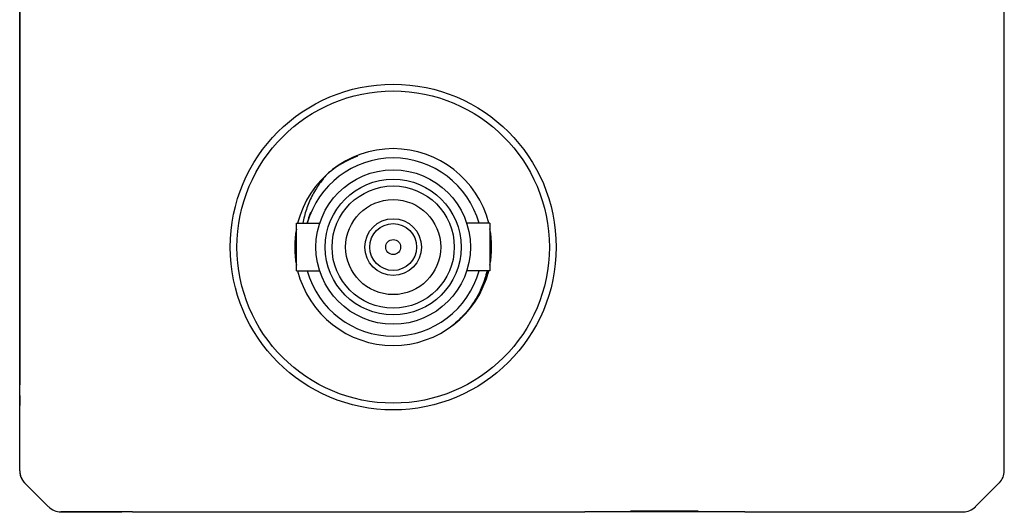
# Model space of a CAD drawing. Header units: millimetres. Extents: x 44 to 250, y 96 to 232.
# Tile 3 of 7: x 221 to 250, y 120 to 135. Entities that reach past the tile are written whole.
import ezdxf

# ---------------------------------------------------------------- set-up
doc = ezdxf.new("R2010")
doc.units = ezdxf.units.MM
doc.header["$LTSCALE"] = 16.335
doc.layers.add('00_COMPONENTS', color=7, linetype='CONTINUOUS')

msp = doc.modelspace()

# ---------------------------------------------------------------- linework, layer by layer
at = {"layer": '00_COMPONENTS', "color": 7}
for p, q in [((221.259, 121.343), (221.259, 147.929)), ((250.259, 121.343), (250.259, 147.929)), ((221.276, 125.634), (221.276, 136.836)), ((229.409, 128.636), (230.095, 128.636)), ((229.409, 127.236), (229.409, 128.636)), ((235.109, 128.636), (234.422, 128.636)), ((235.109, 128.636), (235.109, 127.236)), ((229.409, 127.236), (230.095, 127.236)), ((235.109, 127.236), (234.422, 127.236)), ((222.112, 120.282), (221.405, 120.989)), ((249.405, 120.282), (250.112, 120.989)), ((224.582, 120.136), (222.466, 120.136)), ((222.466, 120.136), (224.243, 120.12)), ((223.962, 120.136), (223.962, 120.123)), ((224.243, 120.12), (224.259, 120.136)), ((224.582, 120.136), (237.901, 120.136)), ((242.617, 120.136), (237.901, 120.136)), ((242.617, 120.136), (249.052, 120.136))]:
    msp.add_line(p, q, dxfattribs=at)
for radius in [4.8, 4.6, 2.275, 2, 1.8, 1.4, 0.835, 0.69, 0.22]:
    msp.add_circle((232.259, 127.936), radius, dxfattribs=at)
for centre, radius, start, end in [((232.259, 127.936), 2.9, 13.9755, 166.0243), ((232.259, 127.936), 2.625, 15.4707, 164.5293), ((232.193, 127.902), 2.882, 110.0004, 129.7154), ((232.259, 128.01), 2.612, 158.7749, 166.1241), ((232.245, 127.94), 2.616, 163.3916, 164.5722), ((232.251, 127.938), 2.622, 162.8753, 163.3919), ((232.259, 127.936), 2.9, 169.5064, 190.6097), ((232.259, 127.936), 2.9, 349.4698, 10.5812), ((232.259, 127.936), 2.9, 193.9567, 346.0238), ((232.259, 127.936), 2.625, 195.4707, 344.5293), ((232.202, 127.951), 2.923, 333.9732, 345.829), ((221.761, 121.343), 0.502, 180.0318, 194.9843), ((221.759, 121.343), 0.5, 180, 225), ((249.759, 121.343), 0.5, 315, 0), ((221.761, 121.344), 0.502, 195.0486, 209.9756), ((221.76, 121.344), 0.502, 210.0398, 224.9684), ((222.466, 120.636), 0.5, 224.9999, 270.0001), ((249.052, 120.636), 0.5, 270, 315)]:
    msp.add_arc(centre, radius, start, end, dxfattribs=at)
for centre, major_axis, start_param, end_param in [((221.258, 125.634), (0, 2.1), -2.974145, -1.570796), ((221.261, 123.267), (0, 0.3), 6.450633, 7.853982)]:
    msp.add_ellipse(centre, major_axis=major_axis, ratio=0.008727, start_param=start_param, end_param=end_param, dxfattribs=at)
for points, knots in [([(230.351, 130.12), (230.254, 130.018), (230.076, 129.8), (229.856, 129.439), (229.692, 129.049), (229.625, 128.775), (229.602, 128.636)], [0, 0, 0, 0, 0.249947, 0.500041, 0.75008, 1, 1, 1, 1]), ([(235.023, 127.236), (234.986, 127.072), (234.882, 126.751), (234.645, 126.306), (234.334, 125.908), (234.083, 125.682), (233.95, 125.58)], [0, 0, 0, 0, 0.249991, 0.499996, 0.750002, 1, 1, 1, 1]), ([(240.245, 120.156), (240.193, 120.156), (240.091, 120.156), (239.966, 120.156), (239.869, 120.155), (239.802, 120.155), (239.739, 120.154), (239.681, 120.154), (239.629, 120.153), (239.582, 120.153), (239.547, 120.152), (239.523, 120.152), (239.507, 120.152), (239.493, 120.151), (239.48, 120.151), (239.47, 120.151), (239.461, 120.15), (239.455, 120.15), (239.452, 120.15), (239.449, 120.15), (239.448, 120.15), (239.446, 120.149), (239.446, 120.149), (239.445, 120.149), (239.445, 120.149)], [0, 0, 0, 0, 0.195057, 0.382609, 0.471306, 0.555464, 0.634274, 0.706975, 0.772869, 0.831321, 0.881768, 0.903835, 0.923725, 0.941391, 0.956789, 0.969884, 0.980645, 0.989044, 0.992353, 0.995067, 0.997183, 0.998703, 0.999631, 1, 1, 1, 1]), ([(239.445, 120.149), (239.445, 120.149), (239.446, 120.149), (239.446, 120.149), (239.448, 120.148), (239.449, 120.148), (239.452, 120.148), (239.455, 120.148), (239.461, 120.148), (239.47, 120.147), (239.48, 120.147), (239.493, 120.147), (239.507, 120.146), (239.523, 120.146), (239.547, 120.146), (239.582, 120.145), (239.629, 120.145), (239.681, 120.144), (239.739, 120.144), (239.802, 120.143), (239.869, 120.143), (239.966, 120.142), (240.091, 120.142), (240.193, 120.142), (240.245, 120.142)], [0, 0, 0, 0, 0.000369, 0.001297, 0.002817, 0.004933, 0.007647, 0.010956, 0.019355, 0.030116, 0.043211, 0.058609, 0.076275, 0.096165, 0.118232, 0.168679, 0.227131, 0.293025, 0.365726, 0.444536, 0.528694, 0.617391, 0.804943, 1, 1, 1, 1]), ([(241.045, 120.149), (241.045, 120.149), (241.045, 120.149), (241.044, 120.149), (241.043, 120.15), (241.041, 120.15), (241.039, 120.15), (241.035, 120.15), (241.029, 120.15), (241.021, 120.151), (241.01, 120.151), (240.998, 120.151), (240.984, 120.152), (240.968, 120.152), (240.943, 120.152), (240.908, 120.153), (240.862, 120.153), (240.809, 120.154), (240.751, 120.154), (240.688, 120.155), (240.621, 120.155), (240.525, 120.156), (240.399, 120.156), (240.297, 120.156), (240.245, 120.156)], [0, 0, 0, 0, 0.000369, 0.001297, 0.002817, 0.004933, 0.007647, 0.010956, 0.019355, 0.030116, 0.043211, 0.058609, 0.076275, 0.096165, 0.118232, 0.168679, 0.227131, 0.293025, 0.365726, 0.444536, 0.528694, 0.617391, 0.804943, 1, 1, 1, 1]), ([(240.245, 120.142), (240.297, 120.142), (240.399, 120.142), (240.525, 120.142), (240.621, 120.143), (240.688, 120.143), (240.751, 120.144), (240.809, 120.144), (240.862, 120.145), (240.908, 120.145), (240.943, 120.146), (240.968, 120.146), (240.984, 120.146), (240.998, 120.147), (241.01, 120.147), (241.021, 120.147), (241.029, 120.148), (241.035, 120.148), (241.039, 120.148), (241.041, 120.148), (241.043, 120.148), (241.044, 120.149), (241.045, 120.149), (241.045, 120.149), (241.045, 120.149)], [0, 0, 0, 0, 0.195057, 0.382609, 0.471306, 0.555464, 0.634274, 0.706975, 0.772869, 0.831321, 0.881768, 0.903835, 0.923725, 0.941391, 0.956789, 0.969884, 0.980645, 0.989044, 0.992353, 0.995067, 0.997183, 0.998703, 0.999631, 1, 1, 1, 1])]:
    msp.add_open_spline(points, degree=3, knots=knots, dxfattribs=at)
at = {"layer": '00_COMPONENTS', "color": 4}
for points in [[(240.245, 120.158), (240.229, 120.158), (240.197, 120.158), (240.148, 120.158), (240.108, 120.158), (240.079, 120.158), (240.063, 120.158), (240.051, 120.158), (240.039, 120.158), (240.024, 120.158), (239.997, 120.157), (239.965, 120.157), (239.934, 120.157), (239.911, 120.157), (239.892, 120.157), (239.878, 120.157), (239.87, 120.157), (239.864, 120.157), (239.859, 120.157), (239.852, 120.157), (239.839, 120.157), (239.814, 120.157), (239.785, 120.157), (239.757, 120.157), (239.735, 120.156), (239.717, 120.156), (239.704, 120.156), (239.697, 120.156), (239.692, 120.156), (239.687, 120.156), (239.681, 120.156), (239.67, 120.156), (239.654, 120.156), (239.634, 120.156), (239.615, 120.156), (239.596, 120.156), (239.577, 120.155), (239.561, 120.155), (239.549, 120.155), (239.544, 120.155), (239.541, 120.155), (239.538, 120.155), (239.536, 120.155), (239.534, 120.155), (239.529, 120.155), (239.523, 120.155), (239.515, 120.155), (239.505, 120.155), (239.492, 120.155), (239.476, 120.155), (239.461, 120.154), (239.448, 120.154), (239.438, 120.154), (239.43, 120.154), (239.423, 120.154), (239.419, 120.154), (239.416, 120.154), (239.414, 120.154), (239.413, 120.154), (239.411, 120.154), (239.408, 120.154), (239.403, 120.154), (239.397, 120.154), (239.389, 120.153), (239.38, 120.153), (239.368, 120.153), (239.357, 120.153), (239.347, 120.153), (239.339, 120.153), (239.334, 120.153), (239.329, 120.152), (239.325, 120.152), (239.324, 120.152), (239.322, 120.152), (239.321, 120.152), (239.32, 120.152), (239.318, 120.152), (239.315, 120.152), (239.311, 120.152), (239.307, 120.152), (239.301, 120.152), (239.294, 120.152), (239.286, 120.151), (239.281, 120.151), (239.276, 120.151), (239.272, 120.151), (239.269, 120.151), (239.267, 120.151), (239.266, 120.151), (239.265, 120.151), (239.265, 120.151), (239.264, 120.151), (239.264, 120.151), (239.263, 120.151), (239.261, 120.15), (239.26, 120.15), (239.258, 120.15), (239.255, 120.15), (239.253, 120.15), (239.251, 120.149), (239.249, 120.149), (239.248, 120.149), (239.247, 120.149), (239.247, 120.149), (239.246, 120.149), (239.246, 120.149), (239.245, 120.149), (239.246, 120.149), (239.246, 120.149), (239.247, 120.149), (239.248, 120.149), (239.249, 120.149), (239.25, 120.149), (239.252, 120.148), (239.255, 120.148), (239.257, 120.148), (239.259, 120.148), (239.261, 120.148), (239.262, 120.148), (239.263, 120.147), (239.264, 120.147), (239.264, 120.147), (239.264, 120.147), (239.265, 120.147), (239.266, 120.147), (239.269, 120.147), (239.271, 120.147), (239.275, 120.147), (239.28, 120.147), (239.286, 120.147), (239.293, 120.147), (239.3, 120.146), (239.306, 120.146), (239.31, 120.146), (239.314, 120.146), (239.317, 120.146), (239.319, 120.146), (239.32, 120.146), (239.321, 120.146), (239.322, 120.146), (239.324, 120.146), (239.327, 120.146), (239.332, 120.146), (239.338, 120.145), (239.346, 120.145), (239.355, 120.145), (239.367, 120.145), (239.378, 120.145), (239.388, 120.145), (239.395, 120.144), (239.401, 120.144), (239.406, 120.144), (239.409, 120.144), (239.411, 120.144), (239.412, 120.144), (239.414, 120.144), (239.417, 120.144), (239.422, 120.144), (239.428, 120.144), (239.436, 120.144), (239.446, 120.144), (239.46, 120.144), (239.475, 120.144), (239.491, 120.143), (239.504, 120.143), (239.515, 120.143), (239.522, 120.143), (239.529, 120.143), (239.534, 120.143), (239.536, 120.143), (239.538, 120.143), (239.541, 120.143), (239.544, 120.143), (239.549, 120.143), (239.557, 120.143), (239.567, 120.143), (239.579, 120.143), (239.595, 120.142), (239.614, 120.142), (239.632, 120.142), (239.648, 120.142), (239.661, 120.142), (239.67, 120.142), (239.678, 120.142), (239.684, 120.142), (239.689, 120.142), (239.694, 120.142), (239.702, 120.142), (239.711, 120.142), (239.721, 120.142), (239.736, 120.142), (239.754, 120.141), (239.782, 120.141), (239.811, 120.141), (239.836, 120.141), (239.848, 120.141), (239.856, 120.141), (239.861, 120.141), (239.867, 120.141), (239.875, 120.141), (239.888, 120.141), (239.908, 120.141), (239.931, 120.141), (239.962, 120.141), (239.993, 120.141), (240.02, 120.141), (240.034, 120.14), (240.042, 120.14), (240.048, 120.14), (240.054, 120.14), (240.062, 120.14), (240.077, 120.14), (240.097, 120.14), (240.122, 120.14), (240.155, 120.14), (240.196, 120.14), (240.229, 120.14), (240.245, 120.14)], [(240.245, 120.14), (240.262, 120.14), (240.294, 120.14), (240.342, 120.14), (240.383, 120.14), (240.411, 120.14), (240.427, 120.14), (240.44, 120.14), (240.451, 120.14), (240.467, 120.141), (240.494, 120.141), (240.525, 120.141), (240.556, 120.141), (240.58, 120.141), (240.599, 120.141), (240.613, 120.141), (240.621, 120.141), (240.627, 120.141), (240.632, 120.141), (240.639, 120.141), (240.652, 120.141), (240.677, 120.141), (240.705, 120.141), (240.734, 120.141), (240.756, 120.142), (240.774, 120.142), (240.786, 120.142), (240.793, 120.142), (240.799, 120.142), (240.803, 120.142), (240.81, 120.142), (240.821, 120.142), (240.837, 120.142), (240.856, 120.142), (240.876, 120.142), (240.895, 120.142), (240.914, 120.143), (240.93, 120.143), (240.941, 120.143), (240.947, 120.143), (240.95, 120.143), (240.953, 120.143), (240.954, 120.143), (240.957, 120.143), (240.961, 120.143), (240.968, 120.143), (240.976, 120.143), (240.986, 120.143), (240.999, 120.143), (241.014, 120.144), (241.03, 120.144), (241.043, 120.144), (241.053, 120.144), (241.061, 120.144), (241.067, 120.144), (241.072, 120.144), (241.074, 120.144), (241.076, 120.144), (241.078, 120.144), (241.08, 120.144), (241.083, 120.144), (241.088, 120.144), (241.094, 120.144), (241.101, 120.145), (241.111, 120.145), (241.122, 120.145), (241.134, 120.145), (241.144, 120.145), (241.151, 120.145), (241.157, 120.145), (241.162, 120.146), (241.165, 120.146), (241.167, 120.146), (241.169, 120.146), (241.169, 120.146), (241.171, 120.146), (241.173, 120.146), (241.176, 120.146), (241.179, 120.146), (241.184, 120.146), (241.19, 120.146), (241.197, 120.146), (241.204, 120.147), (241.21, 120.147), (241.215, 120.147), (241.218, 120.147), (241.221, 120.147), (241.224, 120.147), (241.225, 120.147), (241.226, 120.147), (241.226, 120.147), (241.226, 120.147), (241.227, 120.147), (241.228, 120.148), (241.229, 120.148), (241.231, 120.148), (241.233, 120.148), (241.235, 120.148), (241.238, 120.148), (241.24, 120.149), (241.242, 120.149), (241.243, 120.149), (241.243, 120.149), (241.244, 120.149), (241.245, 120.149), (241.245, 120.149), (241.246, 120.149), (241.245, 120.149), (241.245, 120.149), (241.244, 120.149), (241.243, 120.149), (241.242, 120.149), (241.24, 120.149), (241.238, 120.15), (241.236, 120.15), (241.233, 120.15), (241.231, 120.15), (241.23, 120.15), (241.229, 120.151), (241.228, 120.151), (241.227, 120.151), (241.227, 120.151), (241.226, 120.151), (241.225, 120.151), (241.224, 120.151), (241.222, 120.151), (241.219, 120.151), (241.216, 120.151), (241.211, 120.151), (241.205, 120.151), (241.198, 120.152), (241.191, 120.152), (241.185, 120.152), (241.18, 120.152), (241.177, 120.152), (241.174, 120.152), (241.172, 120.152), (241.171, 120.152), (241.17, 120.152), (241.168, 120.152), (241.167, 120.152), (241.163, 120.152), (241.158, 120.153), (241.153, 120.153), (241.145, 120.153), (241.136, 120.153), (241.124, 120.153), (241.113, 120.153), (241.103, 120.153), (241.095, 120.154), (241.09, 120.154), (241.085, 120.154), (241.082, 120.154), (241.08, 120.154), (241.078, 120.154), (241.076, 120.154), (241.074, 120.154), (241.069, 120.154), (241.063, 120.154), (241.055, 120.154), (241.044, 120.154), (241.031, 120.154), (241.015, 120.155), (241, 120.155), (240.987, 120.155), (240.976, 120.155), (240.968, 120.155), (240.962, 120.155), (240.957, 120.155), (240.954, 120.155), (240.953, 120.155), (240.95, 120.155), (240.947, 120.155), (240.941, 120.155), (240.934, 120.155), (240.924, 120.155), (240.912, 120.155), (240.896, 120.156), (240.877, 120.156), (240.858, 120.156), (240.842, 120.156), (240.83, 120.156), (240.82, 120.156), (240.813, 120.156), (240.806, 120.156), (240.802, 120.156), (240.796, 120.156), (240.789, 120.156), (240.78, 120.156), (240.769, 120.156), (240.755, 120.156), (240.737, 120.157), (240.708, 120.157), (240.68, 120.157), (240.655, 120.157), (240.642, 120.157), (240.635, 120.157), (240.63, 120.157), (240.624, 120.157), (240.616, 120.157), (240.602, 120.157), (240.583, 120.157), (240.56, 120.157), (240.529, 120.157), (240.497, 120.157), (240.47, 120.158), (240.457, 120.158), (240.449, 120.158), (240.443, 120.158), (240.437, 120.158), (240.429, 120.158), (240.414, 120.158), (240.394, 120.158), (240.369, 120.158), (240.336, 120.158), (240.295, 120.158), (240.262, 120.158), (240.245, 120.158)]]:
    msp.add_open_spline(points, degree=3, knots=[0, 0, 0, 0, 0.015625, 0.03125, 0.046875, 0.054688, 0.058594, 0.0625, 0.066406, 0.070312, 0.078125, 0.09375, 0.101562, 0.109375, 0.117188, 0.121094, 0.123047, 0.125, 0.126953, 0.128906, 0.132812, 0.140625, 0.15625, 0.164062, 0.171875, 0.179688, 0.183594, 0.185547, 0.1875, 0.189453, 0.191406, 0.195312, 0.203125, 0.210938, 0.21875, 0.226562, 0.234375, 0.242188, 0.246094, 0.248047, 0.249023, 0.25, 0.250977, 0.251953, 0.253906, 0.257812, 0.261719, 0.265625, 0.273438, 0.28125, 0.289062, 0.296875, 0.300781, 0.304688, 0.308594, 0.310547, 0.311523, 0.3125, 0.313477, 0.314453, 0.316406, 0.320312, 0.324219, 0.328125, 0.335938, 0.34375, 0.351562, 0.359375, 0.363281, 0.367188, 0.371094, 0.373047, 0.374023, 0.375, 0.375977, 0.376953, 0.378906, 0.382812, 0.386719, 0.390625, 0.398438, 0.40625, 0.414062, 0.421875, 0.425781, 0.429688, 0.433594, 0.435547, 0.436523, 0.4375, 0.438477, 0.439453, 0.441406, 0.445312, 0.449219, 0.453125, 0.460938, 0.46875, 0.476562, 0.484375, 0.488281, 0.492188, 0.494141, 0.496094, 0.498047, 0.499023, 0.5, 0.500977, 0.501953, 0.503906, 0.507812, 0.511719, 0.515625, 0.523438, 0.53125, 0.539062, 0.546875, 0.550781, 0.554688, 0.558594, 0.560547, 0.561523, 0.5625, 0.563477, 0.564453, 0.566406, 0.570312, 0.574219, 0.578125, 0.585938, 0.59375, 0.601562, 0.609375, 0.613281, 0.617188, 0.621094, 0.623047, 0.624023, 0.625, 0.625977, 0.626953, 0.628906, 0.632812, 0.636719, 0.640625, 0.648438, 0.65625, 0.664062, 0.671875, 0.675781, 0.679688, 0.683594, 0.685547, 0.686523, 0.6875, 0.688477, 0.689453, 0.691406, 0.695312, 0.699219, 0.703125, 0.710938, 0.71875, 0.726562, 0.734375, 0.738281, 0.742188, 0.746094, 0.748047, 0.749023, 0.75, 0.750977, 0.751953, 0.753906, 0.757812, 0.761719, 0.765625, 0.773438, 0.78125, 0.789062, 0.796875, 0.800781, 0.804688, 0.808594, 0.810547, 0.8125, 0.814453, 0.816406, 0.820312, 0.824219, 0.828125, 0.835938, 0.84375, 0.859375, 0.867188, 0.871094, 0.873047, 0.875, 0.876953, 0.878906, 0.882812, 0.890625, 0.898438, 0.90625, 0.921875, 0.929688, 0.933594, 0.935547, 0.9375, 0.939453, 0.941406, 0.945312, 0.953125, 0.960938, 0.96875, 0.984375, 1, 1, 1, 1], dxfattribs=at)

doc.saveas('drawing.dxf')
